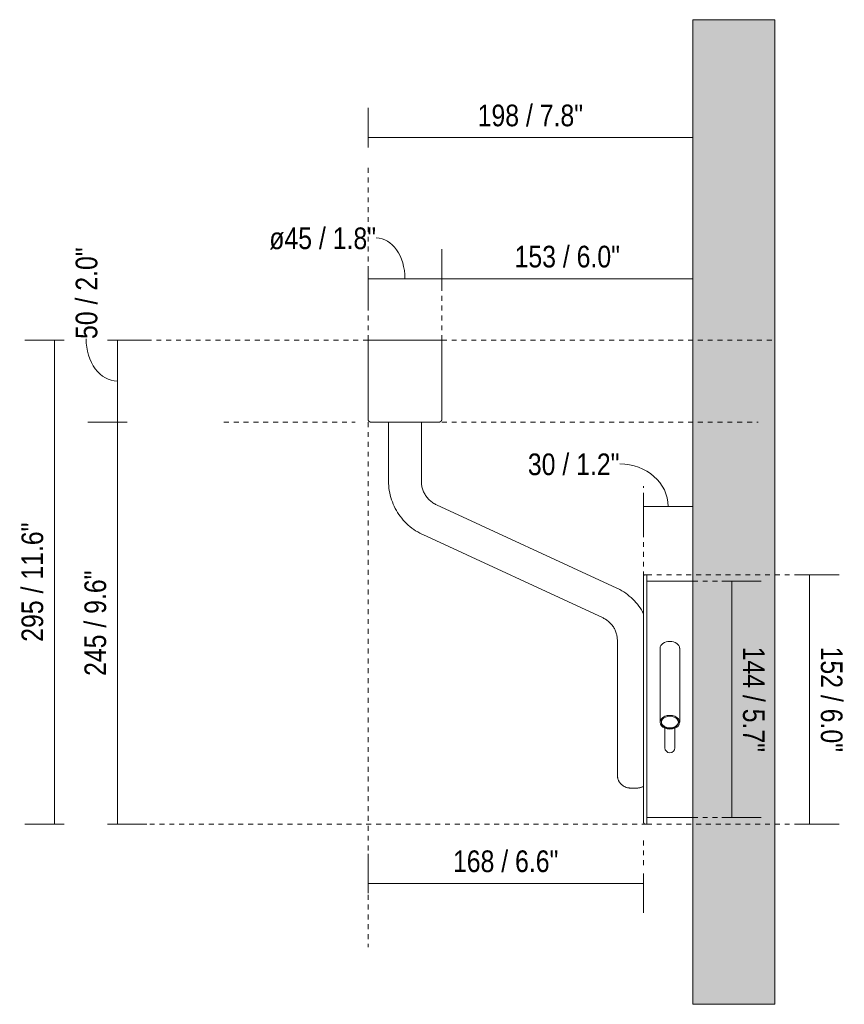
# Model space of a CAD drawing. Header units: millimetres. Extents: x -6760 to -4572, y -647 to 6739.
# Tile 3 of 5: x -5394 to -4891, y 0 to 600. Entities that reach past the tile are written whole.
import ezdxf

# ---------------------------------------------------------------- set-up
doc = ezdxf.new("R2010")
doc.units = ezdxf.units.MM
doc.linetypes.add('Dash', pattern=[6, 3, -3])
doc.layers.add('A-ANNO-DIMS', color=7, linetype='Dash', lineweight=9, true_color=0xd2d2d2)
for name, color, linetype, lineweight in [('A-ANNO-DIMS-6', 7, 'Continuous', 9), ('A-WALL', 7, 'Continuous', 9), ('E-LITE-EQPM', 7, 'Continuous', 20)]:
    doc.layers.add(name, color=color, linetype=linetype, lineweight=lineweight)
doc.styles.add('Arial Narrow', font='ARIALN.TTF', dxfattribs={"height": 13.2})
doc.dimstyles.new('FARO_-_2_2mm_Arial_Narrow_mm_Inch_Left', dxfattribs={"dimscale": 304.8, "dimtxt": 13.509289, "dimasz": 0, "dimexe": 0.059055, "dimexo": 0.0625, "dimgap": 0.009843, "dimtad": 1, "dimdec": 0, "dimzin": 0, "dimdsep": 46, "dimtxsty": 'Arial Narrow', "dimblk1": 'NONE', "dimblk2": 'NONE', "dimsah": 1, "dimcen": 0.09, "dimadec": 0, "dimazin": 0, "dimtfac": 1, "dimtdec": 4, "dimtix": 1, "dimtmove": 0, "dimatfit": 3, "dimfxl": 0.019685, "dimfxlon": 1, "dimtvp": 1, "dimtolj": 1, "dimtzin": 0, "dimarcsym": 2})
doc.dimstyles.new('FARO_-_2_2mm_Arial_Narrow_mm_Inch_Left_1', dxfattribs={"dimscale": 304.8, "dimtxt": 13.509289, "dimasz": 0, "dimexe": 0.059055, "dimexo": 0.0625, "dimgap": 0.009843, "dimtad": 1, "dimdec": 0, "dimzin": 0, "dimdsep": 46, "dimtxsty": 'Arial Narrow', "dimblk1": 'NONE', "dimblk2": 'NONE', "dimsah": 1, "dimcen": 0.09, "dimadec": 0, "dimazin": 0, "dimtfac": 1, "dimtdec": 4, "dimtix": 1, "dimtmove": 1, "dimatfit": 3, "dimfxl": 0.019685, "dimfxlon": 1, "dimtvp": 1, "dimtolj": 1, "dimtzin": 0, "dimarcsym": 2})
doc.dimstyles.new('FARO_-_2_2mm_Arial_Narrow_mm_Inch_Right', dxfattribs={"dimscale": 304.8, "dimtxt": 13.509289, "dimasz": 0, "dimexe": 0.059055, "dimexo": 0.0625, "dimgap": 0.009843, "dimtad": 1, "dimdec": 0, "dimzin": 0, "dimdsep": 46, "dimtxsty": 'Arial Narrow', "dimblk1": 'NONE', "dimblk2": 'NONE', "dimsah": 1, "dimcen": 0.09, "dimadec": 0, "dimazin": 0, "dimtfac": 1, "dimtdec": 4, "dimtix": 1, "dimtmove": 0, "dimatfit": 3, "dimfxl": 0.019685, "dimfxlon": 1, "dimtvp": 1, "dimtolj": 1, "dimtzin": 0, "dimarcsym": 2})
doc.dimstyles.new('FARO_-_2_2mm_Arial_Narrow_mm_Inch_Right_1', dxfattribs={"dimscale": 304.8, "dimtxt": 13.509289, "dimasz": 0, "dimexe": 0.059055, "dimexo": 0.0625, "dimgap": 0.009843, "dimtad": 1, "dimdec": 0, "dimzin": 0, "dimdsep": 46, "dimtxsty": 'Arial Narrow', "dimblk1": 'NONE', "dimblk2": 'NONE', "dimsah": 1, "dimcen": 0.09, "dimadec": 0, "dimazin": 0, "dimtfac": 1, "dimtdec": 4, "dimtix": 1, "dimtmove": 1, "dimatfit": 3, "dimfxl": 0.019685, "dimfxlon": 1, "dimtvp": 1, "dimtolj": 1, "dimtzin": 0, "dimarcsym": 2})

# ---------------------------------------------------------------- blocks, each defined once
blk = doc.blocks.new('24007 - 24007 ETERNA Chrome structure wall lamp with left reader-581973-Lateral_PDF')
at = {"layer": 'E-LITE-EQPM'}
for p, q in [((-3466.9, 404.74), (-3466.9, 356.59)), ((-3466.9, 404.74), (-3421.9, 404.74)), ((-3421.9, 356.59), (-3421.9, 404.74)), ((-3454.4, 354.74), (-3454.4, 318.82)), ((-3434.4, 318.82), (-3434.4, 354.74)), ((-3315.28, 253.58), (-3425.14, 304.35)), ((-3433.53, 286.19), (-3323.67, 235.43)), ((-3296.96, 261.8), (-3297.95, 261.8)), ((-3296.96, 226.8), (-3296.96, 261.8)), ((-3268.96, 257.8), (-3296.96, 257.8)), ((-3298.96, 226.8), (-3298.96, 144.8)), ((-3296.96, 144.8), (-3296.96, 226.8)), ((-3314.96, 221.81), (-3314.96, 139.73)), ((-3288.93, 216.95), (-3288.93, 171.87)), ((-3276.98, 171.87), (-3276.98, 216.95)), ((-3288.15, 172.63), (-3288.15, 172.17)), ((-3285.96, 168.29), (-3285.96, 156.3)), ((-3279.96, 156.3), (-3279.96, 168.29)), ((-3277.77, 172.17), (-3277.77, 172.63)), ((-3296.96, 109.8), (-3296.96, 144.8)), ((-3302.71, 131.8), (-3307.21, 131.8)), ((-3297.95, 109.8), (-3296.96, 109.8)), ((-3296.96, 113.8), (-3268.96, 113.8))]:
    blk.add_line(p, q, dxfattribs=at)
at = {"layer": 'E-LITE-EQPM', "flags": 128}
for points in [[(-3465.05, 354.74), (-3465.12, 354.74), (-3465.19, 354.74), (-3465.27, 354.75), (-3465.34, 354.76), (-3465.41, 354.77), (-3465.49, 354.79), (-3465.56, 354.81), (-3465.63, 354.83), (-3465.7, 354.86), (-3465.77, 354.88), (-3465.83, 354.91), (-3465.9, 354.95), (-3465.97, 354.98), (-3466.03, 355.02), (-3466.09, 355.06), (-3466.15, 355.1), (-3466.21, 355.15), (-3466.27, 355.2), (-3466.32, 355.25), (-3466.37, 355.3), (-3466.43, 355.35), (-3466.47, 355.41), (-3466.52, 355.47), (-3466.56, 355.53), (-3466.6, 355.59), (-3466.64, 355.65), (-3466.68, 355.72), (-3466.71, 355.78), (-3466.74, 355.85), (-3466.77, 355.92), (-3466.8, 355.99), (-3466.82, 356.06), (-3466.84, 356.13), (-3466.86, 356.2), (-3466.87, 356.27), (-3466.88, 356.35), (-3466.89, 356.42), (-3466.9, 356.5), (-3466.9, 356.57), (-3466.9, 356.59)], [(-3463.24, 354.74), (-3463.56, 354.74), (-3463.85, 354.74), (-3464.11, 354.74), (-3464.34, 354.74), (-3464.54, 354.74), (-3464.71, 354.74), (-3464.84, 354.74), (-3464.94, 354.74), (-3465.01, 354.74), (-3465.04, 354.74), (-3465.05, 354.74)], [(-3465.05, 354.74), (-3465.03, 354.74), (-3464.98, 354.74), (-3464.9, 354.74), (-3464.78, 354.74), (-3464.63, 354.74), (-3464.45, 354.74), (-3464.24, 354.74), (-3464, 354.74), (-3463.72, 354.74), (-3463.42, 354.74), (-3463.08, 354.74), (-3462.71, 354.74), (-3462.32, 354.74), (-3461.89, 354.74), (-3461.44, 354.74), (-3460.96, 354.74), (-3460.45, 354.74), (-3459.92, 354.74), (-3459.36, 354.74), (-3458.78, 354.74), (-3458.18, 354.74), (-3457.55, 354.74), (-3456.91, 354.74), (-3456.24, 354.74), (-3455.55, 354.74), (-3454.85, 354.74), (-3454.13, 354.74), (-3453.39, 354.74), (-3452.64, 354.74), (-3451.88, 354.74), (-3451.1, 354.74), (-3450.32, 354.74), (-3449.52, 354.74), (-3448.72, 354.74), (-3447.91, 354.74), (-3447.09, 354.74), (-3446.27, 354.74), (-3445.45, 354.74), (-3444.62, 354.74), (-3443.8, 354.74), (-3442.97, 354.74), (-3442.15, 354.74), (-3441.33, 354.74), (-3440.51, 354.74), (-3439.71, 354.74), (-3438.91, 354.74), (-3438.11, 354.74), (-3437.33, 354.74), (-3436.56, 354.74), (-3435.81, 354.74), (-3435.06, 354.74), (-3434.33, 354.74), (-3433.62, 354.74), (-3432.92, 354.74), (-3432.25, 354.74), (-3431.59, 354.74), (-3430.95, 354.74), (-3430.34, 354.74), (-3429.74, 354.74), (-3429.17, 354.74), (-3428.63, 354.74), (-3428.11, 354.74), (-3427.61, 354.74), (-3427.14, 354.74), (-3426.71, 354.74), (-3426.29, 354.74), (-3425.91, 354.74), (-3425.56, 354.74), (-3425.24, 354.74), (-3424.94, 354.74), (-3424.68, 354.74), (-3424.45, 354.74), (-3424.25, 354.74), (-3424.09, 354.74), (-3423.96, 354.74), (-3423.86, 354.74), (-3423.79, 354.74), (-3423.75, 354.74), (-3423.75, 354.74)], [(-3423.75, 354.74), (-3423.77, 354.74), (-3423.82, 354.74), (-3423.9, 354.74), (-3424.01, 354.74), (-3424.16, 354.74), (-3424.34, 354.74), (-3424.55, 354.74), (-3424.8, 354.74), (-3425.07, 354.74), (-3425.38, 354.74), (-3425.54, 354.74)], [(-3421.9, 356.59), (-3421.9, 356.52), (-3421.9, 356.44), (-3421.91, 356.37), (-3421.92, 356.29), (-3421.93, 356.22), (-3421.95, 356.15), (-3421.97, 356.08), (-3421.99, 356.01), (-3422.02, 355.94), (-3422.04, 355.87), (-3422.07, 355.8), (-3422.11, 355.73), (-3422.14, 355.67), (-3422.18, 355.61), (-3422.22, 355.54), (-3422.26, 355.48), (-3422.31, 355.43), (-3422.36, 355.37), (-3422.41, 355.31), (-3422.46, 355.26), (-3422.51, 355.21), (-3422.57, 355.16), (-3422.63, 355.12), (-3422.69, 355.07), (-3422.75, 355.03), (-3422.81, 354.99), (-3422.88, 354.96), (-3422.94, 354.92), (-3423.01, 354.89), (-3423.08, 354.86), (-3423.15, 354.84), (-3423.22, 354.82), (-3423.29, 354.8), (-3423.36, 354.78), (-3423.44, 354.76), (-3423.51, 354.75), (-3423.58, 354.75), (-3423.66, 354.74), (-3423.73, 354.74), (-3423.75, 354.74)], [(-3454.4, 318.82), (-3454.37, 317.38), (-3454.28, 315.95), (-3454.14, 314.52), (-3453.94, 313.09), (-3453.68, 311.68), (-3453.37, 310.28), (-3453, 308.89), (-3452.57, 307.51), (-3452.09, 306.16), (-3451.56, 304.82), (-3450.97, 303.51), (-3450.34, 302.22), (-3449.65, 300.96), (-3448.91, 299.73), (-3448.12, 298.53), (-3447.28, 297.36), (-3446.4, 296.22), (-3445.48, 295.12), (-3444.51, 294.06), (-3443.5, 293.04), (-3442.45, 292.06), (-3441.36, 291.12), (-3440.23, 290.23), (-3439.07, 289.38), (-3437.88, 288.58), (-3436.65, 287.82), (-3435.4, 287.12), (-3434.12, 286.47), (-3433.53, 286.19)], [(-3425.14, 304.35), (-3425.72, 304.63), (-3426.28, 304.93), (-3426.83, 305.25), (-3427.36, 305.6), (-3427.89, 305.97), (-3428.39, 306.35), (-3428.88, 306.76), (-3429.36, 307.19), (-3429.81, 307.63), (-3430.25, 308.1), (-3430.67, 308.58), (-3431.07, 309.07), (-3431.45, 309.58), (-3431.81, 310.11), (-3432.15, 310.65), (-3432.46, 311.21), (-3432.76, 311.77), (-3433.03, 312.35), (-3433.27, 312.94), (-3433.5, 313.54), (-3433.7, 314.14), (-3433.87, 314.75), (-3434.02, 315.37), (-3434.15, 316), (-3434.25, 316.63), (-3434.32, 317.26), (-3434.37, 317.9), (-3434.4, 318.54), (-3434.4, 318.82)], [(-3298.96, 260.79), (-3298.96, 260.83), (-3298.96, 260.87), (-3298.95, 260.91), (-3298.95, 260.95), (-3298.94, 260.99), (-3298.93, 261.03), (-3298.92, 261.07), (-3298.91, 261.11), (-3298.89, 261.14), (-3298.88, 261.18), (-3298.86, 261.22), (-3298.85, 261.25), (-3298.83, 261.29), (-3298.81, 261.33), (-3298.78, 261.36), (-3298.76, 261.39), (-3298.73, 261.42), (-3298.71, 261.45), (-3298.68, 261.48), (-3298.65, 261.51), (-3298.62, 261.54), (-3298.59, 261.57), (-3298.56, 261.59), (-3298.53, 261.62), (-3298.49, 261.64), (-3298.46, 261.66), (-3298.42, 261.68), (-3298.39, 261.7), (-3298.35, 261.72), (-3298.31, 261.73), (-3298.28, 261.75), (-3298.24, 261.76), (-3298.2, 261.77), (-3298.16, 261.78), (-3298.12, 261.79), (-3298.08, 261.79), (-3298.04, 261.8), (-3298, 261.8), (-3297.96, 261.8), (-3297.95, 261.8)], [(-3298.96, 244.16), (-3298.96, 244.85), (-3298.96, 245.99), (-3298.96, 247.1), (-3298.96, 248.17), (-3298.96, 249.21), (-3298.96, 250.21), (-3298.96, 251.18), (-3298.96, 252.11), (-3298.96, 253), (-3298.96, 253.84), (-3298.96, 254.64), (-3298.96, 255.4), (-3298.96, 256.11), (-3298.96, 256.78), (-3298.96, 257.39), (-3298.96, 257.96), (-3298.96, 258.48), (-3298.96, 258.94), (-3298.96, 259.36), (-3298.96, 259.72), (-3298.96, 260.03), (-3298.96, 260.29), (-3298.96, 260.5), (-3298.96, 260.65), (-3298.96, 260.74), (-3298.96, 260.79), (-3298.96, 260.79)], [(-3298.96, 260.79), (-3298.96, 260.76), (-3298.96, 260.68), (-3298.96, 260.54), (-3298.96, 260.35), (-3298.96, 260.11), (-3298.96, 259.81), (-3298.96, 259.46), (-3298.96, 259.06), (-3298.96, 258.61), (-3298.96, 258.1), (-3298.96, 257.55), (-3298.96, 256.95), (-3298.96, 256.29), (-3298.96, 255.6), (-3298.96, 254.85), (-3298.96, 254.06), (-3298.96, 253.23), (-3298.96, 252.35), (-3298.96, 251.44), (-3298.96, 250.48), (-3298.96, 249.49), (-3298.96, 248.45), (-3298.96, 247.39), (-3298.96, 246.29), (-3298.96, 245.16), (-3298.96, 244), (-3298.96, 242.82), (-3298.96, 241.61), (-3298.96, 240.37), (-3298.96, 239.12), (-3298.96, 237.84), (-3298.96, 236.54), (-3298.96, 235.23), (-3298.96, 233.91), (-3298.96, 232.58), (-3298.96, 231.23), (-3298.96, 229.88), (-3298.96, 228.53), (-3298.96, 227.17), (-3298.96, 226.8)], [(-3298.96, 238.05), (-3299.59, 239.2), (-3300.31, 240.4), (-3301.07, 241.57), (-3301.89, 242.71), (-3302.74, 243.82), (-3303.65, 244.89), (-3304.59, 245.92), (-3305.58, 246.92), (-3306.6, 247.87), (-3307.66, 248.78), (-3308.76, 249.65), (-3309.89, 250.48), (-3311.05, 251.26), (-3312.24, 251.99), (-3313.46, 252.68), (-3314.71, 253.31), (-3315.28, 253.58)], [(-3323.67, 235.43), (-3323.13, 235.16), (-3322.6, 234.88), (-3322.08, 234.57), (-3321.58, 234.25), (-3321.09, 233.9), (-3320.61, 233.54), (-3320.15, 233.16), (-3319.7, 232.75), (-3319.27, 232.34), (-3318.86, 231.9), (-3318.47, 231.45), (-3318.09, 230.98), (-3317.73, 230.5), (-3317.4, 230), (-3317.08, 229.49), (-3316.78, 228.97), (-3316.51, 228.44), (-3316.25, 227.9), (-3316.02, 227.34), (-3315.81, 226.78), (-3315.62, 226.21), (-3315.46, 225.63), (-3315.31, 225.05), (-3315.2, 224.46), (-3315.1, 223.87), (-3315.03, 223.28), (-3314.98, 222.68), (-3314.96, 222.08), (-3314.96, 221.81)], [(-3298.96, 144.8), (-3298.96, 143.44), (-3298.96, 142.08), (-3298.96, 140.73), (-3298.96, 139.39), (-3298.96, 138.05), (-3298.96, 136.72), (-3298.96, 135.41), (-3298.96, 134.11), (-3298.96, 132.83), (-3298.96, 131.56), (-3298.96, 130.32), (-3298.96, 129.11), (-3298.96, 127.91), (-3298.96, 126.75), (-3298.96, 125.61), (-3298.96, 124.5), (-3298.96, 123.43), (-3298.96, 122.39), (-3298.96, 121.39), (-3298.96, 120.42), (-3298.96, 119.49), (-3298.96, 118.6), (-3298.96, 117.76), (-3298.96, 116.96), (-3298.96, 116.2), (-3298.96, 115.49), (-3298.96, 114.82), (-3298.96, 114.21), (-3298.96, 113.64), (-3298.96, 113.12), (-3298.96, 112.66), (-3298.96, 112.24), (-3298.96, 111.88), (-3298.96, 111.57), (-3298.96, 111.31), (-3298.96, 111.1), (-3298.96, 110.95), (-3298.96, 110.86), (-3298.96, 110.81), (-3298.96, 110.81)], [(-3307.21, 131.8), (-3307.52, 131.81), (-3307.84, 131.84), (-3308.15, 131.88), (-3308.47, 131.93), (-3308.78, 131.99), (-3309.09, 132.07), (-3309.39, 132.16), (-3309.69, 132.26), (-3309.99, 132.37), (-3310.28, 132.5), (-3310.57, 132.63), (-3310.85, 132.78), (-3311.12, 132.94), (-3311.39, 133.11), (-3311.65, 133.29), (-3311.91, 133.48), (-3312.15, 133.68), (-3312.39, 133.89), (-3312.62, 134.11), (-3312.84, 134.33), (-3313.05, 134.57), (-3313.25, 134.81), (-3313.45, 135.07), (-3313.63, 135.33), (-3313.8, 135.6), (-3313.96, 135.87), (-3314.11, 136.15), (-3314.24, 136.44), (-3314.37, 136.73), (-3314.48, 137.02), (-3314.59, 137.32), (-3314.68, 137.63), (-3314.75, 137.93), (-3314.82, 138.25), (-3314.87, 138.56), (-3314.91, 138.87), (-3314.94, 139.19), (-3314.96, 139.51), (-3314.96, 139.73)], [(-3298.96, 132.84), (-3299.15, 132.73), (-3299.44, 132.59), (-3299.72, 132.46), (-3300.02, 132.34), (-3300.32, 132.23), (-3300.62, 132.13), (-3300.92, 132.05), (-3301.23, 131.97), (-3301.54, 131.91), (-3301.86, 131.87), (-3302.17, 131.83), (-3302.49, 131.81), (-3302.71, 131.8)], [(-3298.96, 110.81), (-3298.96, 110.84), (-3298.96, 110.92), (-3298.96, 111.06), (-3298.96, 111.25), (-3298.96, 111.49), (-3298.96, 111.79), (-3298.96, 112.14), (-3298.96, 112.54), (-3298.96, 112.99), (-3298.96, 113.5), (-3298.96, 114.05), (-3298.96, 114.65), (-3298.96, 115.31), (-3298.96, 116), (-3298.96, 116.75), (-3298.96, 117.54), (-3298.96, 118.37), (-3298.96, 119.25), (-3298.96, 120.16), (-3298.96, 121.12), (-3298.96, 122.11), (-3298.96, 123.15), (-3298.96, 124.21), (-3298.96, 125.31), (-3298.96, 126.44), (-3298.96, 127.44)], [(-3297.95, 109.8), (-3297.99, 109.8), (-3298.03, 109.8), (-3298.07, 109.81), (-3298.11, 109.81), (-3298.15, 109.82), (-3298.19, 109.83), (-3298.23, 109.84), (-3298.27, 109.85), (-3298.3, 109.86), (-3298.34, 109.88), (-3298.38, 109.9), (-3298.41, 109.91), (-3298.45, 109.93), (-3298.48, 109.95), (-3298.52, 109.98), (-3298.55, 110), (-3298.58, 110.03), (-3298.61, 110.05), (-3298.64, 110.08), (-3298.67, 110.11), (-3298.7, 110.14), (-3298.73, 110.17), (-3298.75, 110.2), (-3298.78, 110.23), (-3298.8, 110.27), (-3298.82, 110.3), (-3298.84, 110.34), (-3298.86, 110.37), (-3298.88, 110.41), (-3298.89, 110.45), (-3298.9, 110.48), (-3298.92, 110.52), (-3298.93, 110.56), (-3298.94, 110.6), (-3298.95, 110.64), (-3298.95, 110.68), (-3298.96, 110.72), (-3298.96, 110.76), (-3298.96, 110.8), (-3298.96, 110.81)]]:
    blk.add_lwpolyline(points, dxfattribs=at)
at = {"layer": 'E-LITE-EQPM'}
for centre, radius, start, end in [((-3272.92, 240.78), 3.96, 0, 1.40832), ((-3282.96, 156.3), 3, 180, 270), ((-3282.96, 156.3), 3, 270, 360), ((-3272.92, 130.82), 3.96, 358.59168, 360)]:
    blk.add_arc(centre, radius, start, end, dxfattribs=at)
for centre, major_axis, start_param, end_param in [((-3282.96, 216.95), (5.97, 0), 1.570796, 3.126503), ((-3282.96, 216.95), (5.97, 0), 0.015089, 1.570796), ((-3282.96, 171.87), (5.97, 0), 1.570796, 4.712389), ((-3282.96, 171.87), (5.19, 0), 1.570796, 4.712389), ((-3282.96, 171.87), (-5.97, 0), 1.570796, 4.712389), ((-3282.96, 171.87), (5.19, 0), 4.712389, 7.853982), ((-3282.96, 172.88), (5.19, 0), 3.243867, 3.316126), ((-3282.96, 172.88), (5.19, 0), 3.243867, 3.316126), ((-3282.96, 172.17), (5.19, 0), 3.316126, 4.712389), ((-3282.96, 172.17), (5.19, 0), 4.712389, 6.108652), ((-3282.96, 172.88), (5.19, 0), 6.108652, 6.180911), ((-3282.96, 172.88), (5.19, 0), 6.108652, 6.180911)]:
    blk.add_ellipse(centre, major_axis=major_axis, ratio=0.707107, start_param=start_param, end_param=end_param, dxfattribs=at)
blk = doc.blocks.new('DIMBLOCK6-Lateral_PDF')
at = {"layer": 'A-ANNO-DIMS-6', "color": 251, "true_color": 0x5b5b5b, "transparency": 16777216}
for p, q in [((-4965.62, 257.8), (-4941.62, 257.8)), ((-4959.62, 257.8), (-4965.62, 257.8)), ((-4959.62, 257.8), (-4959.62, 113.8)), ((-4959.62, 113.8), (-4965.62, 113.8)), ((-4959.79, 113.8), (-4941.62, 113.8))]:
    blk.add_line(p, q, dxfattribs=at)
at = {"layer": 'A-ANNO-DIMS-6', "color": 0, "transparency": 16777216, "insert": (-4939.56, 217.96), "char_height": 13.2, "width": 77.1959, "attachment_point": 1, "rotation": 270, "line_spacing_factor": 0.974696, "style": 'Arial Narrow'}
blk.add_mtext('144 / 5.7"', dxfattribs=at)
blk = doc.blocks.new('_None')
blk = doc.blocks.new('DIMBLOCK7-Lateral_PDF')
at = {"layer": 'A-ANNO-DIMS-6', "color": 251, "true_color": 0x5b5b5b, "transparency": 16777216}
for p, q in [((-4912.16, 261.8), (-4918.16, 261.8)), ((-4912.32, 261.8), (-4894.16, 261.8)), ((-4912.16, 261.8), (-4912.16, 109.8)), ((-4912.16, 109.8), (-4918.16, 109.8)), ((-4912.32, 109.8), (-4894.16, 109.8))]:
    blk.add_line(p, q, dxfattribs=at)
at = {"layer": 'A-ANNO-DIMS-6', "color": 0, "transparency": 16777216, "insert": (-4892.1, 217.96), "char_height": 13.2, "width": 77.1959, "attachment_point": 1, "rotation": 270, "line_spacing_factor": 0.974696, "style": 'Arial Narrow'}
blk.add_mtext('152 / 6.0"', dxfattribs=at)
blk = doc.blocks.new('DIMBLOCK8-Lateral_PDF')
at = {"layer": 'A-ANNO-DIMS-6', "color": 251, "true_color": 0x5b5b5b, "transparency": 16777216}
for p, q in [((-5136.25, 436.18), (-5136.25, 460.18)), ((-5181.25, 442.18), (-5181.25, 448.18)), ((-5181.25, 442.34), (-5181.25, 424.18)), ((-5136.25, 442.18), (-5181.25, 442.18)), ((-5136.25, 442.18), (-5136.25, 436.18))]:
    blk.add_line(p, q, dxfattribs=at)
blk.add_ellipse((-5176.24, 442.18), major_axis=(0, 24.88), ratio=0.703047, start_param=4.712389, end_param=6.283185, dxfattribs=at)
at = {"layer": 'A-ANNO-DIMS-6', "color": 0, "transparency": 16777216, "insert": (-5241.43, 473.39), "char_height": 13.2, "width": 78.2252, "attachment_point": 1, "line_spacing_factor": 0.974696, "style": 'Arial Narrow'}
blk.add_mtext('ø45 / 1.8"', dxfattribs=at)
blk = doc.blocks.new('DIMBLOCK9-Lateral_PDF')
at = {"layer": 'A-ANNO-DIMS-6', "color": 251, "true_color": 0x5b5b5b, "transparency": 16777216}
for p, q in [((-5334.01, 404.74), (-5340.01, 404.74)), ((-5334.18, 404.74), (-5316.01, 404.74)), ((-5334.01, 404.74), (-5334.01, 354.74)), ((-5328.01, 354.74), (-5352.01, 354.74)), ((-5334.01, 354.74), (-5328.01, 354.74))]:
    blk.add_line(p, q, dxfattribs=at)
blk.add_ellipse((-5334.01, 405.43), major_axis=(0, 25.69), ratio=0.742215, start_param=1.570796, end_param=3.141593, dxfattribs=at)
at = {"layer": 'A-ANNO-DIMS-6', "color": 0, "transparency": 16777216, "insert": (-5359.42, 405.43), "char_height": 13.2, "width": 67.1605, "attachment_point": 1, "rotation": 90, "line_spacing_factor": 0.974696, "style": 'Arial Narrow'}
blk.add_mtext('50 / 2.0"', dxfattribs=at)
blk = doc.blocks.new('DIMBLOCK10-Lateral_PDF')
at = {"layer": 'A-ANNO-DIMS-6', "color": 251, "true_color": 0x5b5b5b, "transparency": 16777216}
for p, q in [((-5328.01, 354.74), (-5352.01, 354.74)), ((-5334.01, 354.74), (-5334.01, 109.8)), ((-5334.01, 354.74), (-5328.01, 354.74)), ((-5334.01, 109.8), (-5340.01, 109.8)), ((-5334.18, 109.8), (-5316.01, 109.8))]:
    blk.add_line(p, q, dxfattribs=at)
at = {"layer": 'A-ANNO-DIMS-6', "color": 0, "transparency": 16777216, "insert": (-5354.07, 200.1), "char_height": 13.2, "width": 77.1959, "attachment_point": 1, "rotation": 90, "line_spacing_factor": 0.974696, "style": 'Arial Narrow'}
blk.add_mtext('245 / 9.6"', dxfattribs=at)
blk = doc.blocks.new('DIMBLOCK11-Lateral_PDF')
at = {"layer": 'A-ANNO-DIMS-6', "color": 251, "true_color": 0x5b5b5b, "transparency": 16777216}
for p, q in [((-5366.38, 404.74), (-5390.38, 404.74)), ((-5372.38, 404.74), (-5372.38, 109.8)), ((-5372.38, 404.74), (-5366.38, 404.74)), ((-5366.38, 109.8), (-5390.38, 109.8)), ((-5372.38, 109.8), (-5366.38, 109.8))]:
    blk.add_line(p, q, dxfattribs=at)
at = {"layer": 'A-ANNO-DIMS-6', "color": 0, "transparency": 16777216, "insert": (-5392.44, 220.92), "char_height": 13.2, "width": 87.2314, "attachment_point": 1, "rotation": 90, "line_spacing_factor": 0.974696, "style": 'Arial Narrow'}
blk.add_mtext('295 / 11.6"', dxfattribs=at)
blk = doc.blocks.new('DIMBLOCK12-Lateral_PDF')
at = {"layer": 'A-ANNO-DIMS-6', "color": 251, "true_color": 0x5b5b5b, "transparency": 16777216}
for p, q in [((-5013.37, 303.4), (-5013.37, 309.4)), ((-4983.31, 303.4), (-4983.31, 309.4)), ((-5013.37, 303.57), (-5013.37, 285.4)), ((-4983.31, 303.4), (-5013.37, 303.4)), ((-4983.31, 303.57), (-4983.31, 285.4))]:
    blk.add_line(p, q, dxfattribs=at)
blk.add_ellipse((-5027.87, 303.4), major_axis=(29.53, 0), ratio=0.877919, start_param=0, end_param=1.570796, dxfattribs=at)
at = {"layer": 'A-ANNO-DIMS-6', "color": 0, "transparency": 16777216, "insert": (-5083.84, 335.66), "char_height": 13.2, "width": 67.1605, "attachment_point": 1, "line_spacing_factor": 0.974696, "style": 'Arial Narrow'}
blk.add_mtext('30 / 1.2"', dxfattribs=at)
blk = doc.blocks.new('DIMBLOCK13-Lateral_PDF')
at = {"layer": 'A-ANNO-DIMS-6', "color": 251, "true_color": 0x5b5b5b, "transparency": 16777216}
for p, q in [((-5181.25, 73.54), (-5181.25, 91.71)), ((-5013.37, 79.71), (-5013.37, 55.71)), ((-5013.37, 73.71), (-5013.37, 79.71)), ((-5181.25, 73.71), (-5013.37, 73.71)), ((-5181.25, 73.71), (-5181.25, 67.71))]:
    blk.add_line(p, q, dxfattribs=at)
at = {"layer": 'A-ANNO-DIMS-6', "color": 0, "transparency": 16777216, "insert": (-5129.48, 93.77), "char_height": 13.2, "width": 77.1959, "attachment_point": 1, "line_spacing_factor": 0.974696, "style": 'Arial Narrow'}
blk.add_mtext('168 / 6.6"', dxfattribs=at)
blk = doc.blocks.new('DIMBLOCK14-Lateral_PDF')
at = {"layer": 'A-ANNO-DIMS-6', "color": 251, "true_color": 0x5b5b5b, "transparency": 16777216}
for p, q in [((-5136.25, 436.18), (-5136.25, 460.18)), ((-4983.31, 442.18), (-4983.31, 448.18)), ((-4983.31, 442.18), (-5136.25, 442.18)), ((-5136.25, 442.18), (-5136.25, 436.18)), ((-4983.31, 442.34), (-4983.31, 424.18))]:
    blk.add_line(p, q, dxfattribs=at)
at = {"layer": 'A-ANNO-DIMS-6', "color": 0, "transparency": 16777216, "insert": (-5091.94, 462.24), "char_height": 13.2, "width": 77.1959, "attachment_point": 1, "line_spacing_factor": 0.974696, "style": 'Arial Narrow'}
blk.add_mtext('153 / 6.0"', dxfattribs=at)
blk = doc.blocks.new('DIMBLOCK15-Lateral_PDF')
at = {"layer": 'A-ANNO-DIMS-6', "color": 251, "true_color": 0x5b5b5b, "transparency": 16777216}
for p, q in [((-5181.25, 522.19), (-5181.25, 546.19)), ((-4983.31, 528.19), (-4983.31, 534.19)), ((-4983.31, 528.19), (-5181.25, 528.19)), ((-5181.25, 528.19), (-5181.25, 522.19)), ((-4983.31, 528.36), (-4983.31, 510.19))]:
    blk.add_line(p, q, dxfattribs=at)
at = {"layer": 'A-ANNO-DIMS-6', "color": 0, "transparency": 16777216, "insert": (-5114.44, 548.25), "char_height": 13.2, "width": 77.1959, "attachment_point": 1, "line_spacing_factor": 0.974696, "style": 'Arial Narrow'}
blk.add_mtext('198 / 7.8"', dxfattribs=at)

msp = doc.modelspace()

# ---------------------------------------------------------------- hatches: boundary and pattern name
at = {"layer": 'A-WALL', "true_color": 0xe8e8e8}
msp.add_hatch(color=254, dxfattribs=at).paths.add_polyline_path([(-4933.31, 0), (-4933.31, 600), (-4983.31, 600), (-4983.31, 0)])

# ---------------------------------------------------------------- linework, layer by layer
at = {"layer": 'A-ANNO-DIMS'}
for p, q in [((-5181.25, 404.74), (-5181.25, 509.74)), ((-5136.25, 404.74), (-5136.25, 439.74)), ((-5181.25, 404.74), (-5330.81, 404.74)), ((-5136.25, 404.74), (-4933.31, 404.74)), ((-5269.07, 354.74), (-5189.07, 354.74)), ((-5181.25, 354.75), (-5181.25, 34.75)), ((-5136.25, 354.74), (-4943.43, 354.74)), ((-5013.37, 260.71), (-5013.37, 315.71)), ((-5011.31, 261.8), (-4903.44, 261.8)), ((-4983.31, 257.8), (-4964.31, 257.8)), ((-5011.31, 109.8), (-5330.81, 109.8)), ((-5011.31, 109.8), (-4903.44, 109.8)), ((-4983.31, 113.8), (-4958.31, 113.8)), ((-5013.37, 99.8), (-5013.37, 84.8))]:
    msp.add_line(p, q, dxfattribs=at)
at = {"layer": 'A-WALL'}
for p, q in [((-4983.31, 0), (-4983.31, 600)), ((-4933.31, 600), (-4983.31, 600)), ((-4933.31, 600), (-4933.31, 0)), ((-4933.31, 0), (-4983.31, 0))]:
    msp.add_line(p, q, dxfattribs=at)

# ---------------------------------------------------------------- block references
at = {"layer": 'E-LITE-EQPM'}
msp.add_blockref('24007 - 24007 ETERNA Chrome structure wall lamp with left reader-581973-Lateral_PDF', (-1714.35, 0), dxfattribs=at)

# ---------------------------------------------------------------- dimensions: what is measured, and where the dimension line sits
at = {"layer": 'A-ANNO-DIMS', "color": 251, "linetype": 'Continuous', "true_color": 0x5b5b5b}
for base, p1, p2, override, picture, middle in [((-5181.25, 528.19), (-4983.31, 534.19), (-5181.25, 522.19), {"dimpost": '<>', "dimfxl": 198.301627}, 'DIMBLOCK15-Lateral_PDF', (-5082.28, 539.74)), ((-5136.25, 442.18), (-4983.31, 448.18), (-5136.25, 436.18), {"dimpost": '<>', "dimfxl": 153.408267}, 'DIMBLOCK14-Lateral_PDF', (-5059.78, 453.72)), ((-5013.37, 73.71), (-5181.25, 67.71), (-5013.37, 79.71), {"dimpost": '<>', "dimfxl": 168.304853}, 'DIMBLOCK13-Lateral_PDF', (-5097.31, 85.25))]:
    dim = msp.add_linear_dim(base=base, p1=p1, p2=p2, dimstyle='FARO_-_2_2mm_Arial_Narrow_mm_Inch_Right', override=override, dxfattribs=at)
    dim.commit()
    dim.dimension.update_dxf_attribs({"geometry": picture, "text_midpoint": middle})
dim = msp.add_linear_dim(base=(-5181.25, 442.18), p1=(-5136.25, 436.18), p2=(-5181.25, 448.18), text='ø<>', dimstyle='FARO_-_2_2mm_Arial_Narrow_mm_Inch_Right_1', override={"dimpost": '<>', "dimfxl": 46.572524}, dxfattribs=at)
dim.commit()
dim.dimension.update_dxf_attribs({"geometry": 'DIMBLOCK8-Lateral_PDF', "text_midpoint": (-5202.31, 464.59), "dimtype": 160})
dim = msp.add_linear_dim(base=(-5334.01, 354.74), p1=(-5340.01, 404.74), p2=(-5328.01, 354.74), angle=90, dimstyle='FARO_-_2_2mm_Arial_Narrow_mm_Inch_Left_1', override={"dimpost": '<>', "dimfxl": 51.419841}, dxfattribs=at)
dim.commit()
dim.dimension.update_dxf_attribs({"geometry": 'DIMBLOCK9-Lateral_PDF', "text_midpoint": (-5350.62, 439.01), "dimtype": 160, "text_rotation": 90})
for base, p1, p2, dimstyle, override, picture, middle in [((-5372.38, 109.8), (-5366.38, 404.74), (-5366.38, 109.8), 'FARO_-_2_2mm_Arial_Narrow_mm_Inch_Left', {"dimpost": '<>', "dimfxl": 294.937684}, 'DIMBLOCK11-Lateral_PDF', (-5383.92, 257.27)), ((-5334.01, 109.8), (-5328.01, 354.74), (-5340.01, 109.8), 'FARO_-_2_2mm_Arial_Narrow_mm_Inch_Left', {"dimpost": '<>', "dimfxl": 245.23146}, 'DIMBLOCK10-Lateral_PDF', (-5345.56, 232.27)), ((-4912.16, 109.8), (-4918.16, 261.8), (-4918.16, 109.8), 'FARO_-_2_2mm_Arial_Narrow_mm_Inch_Right', {"dimtad": 4, "dimpost": '<>', "dimfxl": 152}, 'DIMBLOCK7-Lateral_PDF', (-4900.61, 185.8)), ((-4959.62, 113.8), (-4965.62, 257.8), (-4965.62, 113.8), 'FARO_-_2_2mm_Arial_Narrow_mm_Inch_Right', {"dimtad": 4, "dimpost": '<>', "dimfxl": 144}, 'DIMBLOCK6-Lateral_PDF', (-4948.07, 185.8))]:
    dim = msp.add_linear_dim(base=base, p1=p1, p2=p2, angle=90, dimstyle=dimstyle, override=override, dxfattribs=at)
    dim.commit()
    dim.dimension.update_dxf_attribs({"geometry": picture, "text_midpoint": middle})
dim = msp.add_linear_dim(base=(-5013.37, 303.4), p1=(-4983.31, 309.4), p2=(-5013.37, 309.4), dimstyle='FARO_-_2_2mm_Arial_Narrow_mm_Inch_Right_1', override={"dimpost": '<>', "dimfxl": 30.061524}, dxfattribs=at)
dim.commit()
dim.dimension.update_dxf_attribs({"geometry": 'DIMBLOCK12-Lateral_PDF', "text_midpoint": (-5050.26, 326.86), "dimtype": 160})

doc.saveas('drawing.dxf')
